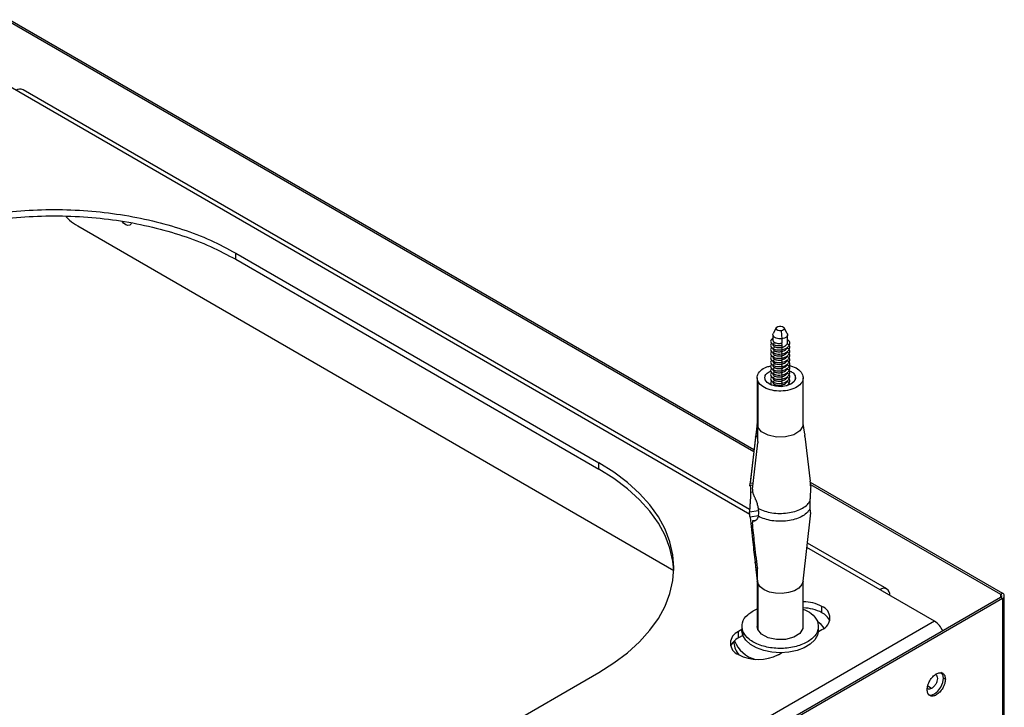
# Model space of a CAD drawing. Header units: millimetres. Extents: x -842 to 422, y -253 to 1425.
# Tile 11 of 11: x 0 to 192, y 957 to 1091. Entities that reach past the tile are written whole.
import ezdxf

# ---------------------------------------------------------------- set-up
doc = ezdxf.new("R2010")
doc.units = ezdxf.units.MM

msp = doc.modelspace()

# ---------------------------------------------------------------- linework, layer by layer
at = {"color": 7, "linetype": 'Continuous', "lineweight": 25}
for p, q in [((-1.91, 1090.37), (143.34, 1006.52)), ((-1.56, 1090.57), (143.38, 1006.9)), ((142.56, 994.29), (-8.92, 1081.75)), ((142.54, 995.22), (1, 1076.93)), ((11.65, 1050.43), (127.77, 983.4)), ((42.43, 1045.16), (113.14, 1004.34)), ((42.43, 1043.94), (42.43, 1045.16)), ((42.43, 1043.94), (113.14, 1003.12)), ((147.73, 1030.61), (147.13, 1029.49)), ((148.66, 1030.02), (148.78, 1028.45)), ((149.85, 1029.49), (149.26, 1030.61)), ((147.07, 1028.57), (146.73, 1028.29)), ((146.73, 1028.29), (147.07, 1028.4)), ((147.07, 1029.25), (147.07, 1028.2)), ((148.78, 1028.45), (148.78, 1027.63)), ((149.92, 1027.79), (149.92, 1029.25)), ((146.93, 1027.64), (146.73, 1027.48)), ((146.73, 1027.48), (146.93, 1027.54)), ((146.93, 1026.83), (146.73, 1026.66)), ((146.73, 1026.66), (146.93, 1026.72)), ((147.11, 1027.38), (147.43, 1027.75)), ((147.11, 1026.56), (147.43, 1026.93)), ((147.11, 1025.75), (147.43, 1026.12)), ((148.87, 1027.18), (148.78, 1027.63)), ((148.78, 1027.22), (148.78, 1026.81)), ((148.87, 1026.36), (148.78, 1026.81)), ((148.78, 1026.4), (148.78, 1026)), ((150.26, 1027.22), (149.85, 1027.5)), ((149.85, 1026.68), (149.88, 1026.8)), ((150.26, 1026.4), (149.85, 1026.68)), ((146.93, 1026.01), (146.73, 1025.84)), ((146.73, 1025.84), (146.93, 1025.91)), ((146.93, 1025.19), (146.73, 1025.03)), ((146.73, 1025.03), (146.93, 1025.09)), ((146.93, 1024.38), (146.73, 1024.21)), ((146.73, 1024.21), (146.93, 1024.27)), ((147.11, 1024.93), (147.43, 1025.3)), ((147.11, 1024.11), (147.43, 1024.48)), ((148.87, 1025.55), (148.78, 1026)), ((148.78, 1025.59), (148.78, 1025.18)), ((148.87, 1024.73), (148.78, 1025.18)), ((148.78, 1024.77), (148.78, 1024.36)), ((148.87, 1023.91), (148.78, 1024.36)), ((149.85, 1025.86), (149.88, 1025.99)), ((150.26, 1025.58), (149.85, 1025.86)), ((149.85, 1025.05), (149.88, 1025.17)), ((150.26, 1024.77), (149.85, 1025.05)), ((149.85, 1024.23), (149.88, 1024.36)), ((150.26, 1023.95), (149.85, 1024.23)), ((146.93, 1023.56), (146.73, 1023.39)), ((146.73, 1023.39), (146.93, 1023.46)), ((146.93, 1022.74), (146.73, 1022.58)), ((146.73, 1022.58), (146.93, 1022.64)), ((147.11, 1023.3), (147.43, 1023.67)), ((147.11, 1022.48), (147.43, 1022.85)), ((148.78, 1023.95), (148.78, 1023.55)), ((148.87, 1023.1), (148.78, 1023.55)), ((148.78, 1023.14), (148.78, 1022.73)), ((148.87, 1022.28), (148.78, 1022.73)), ((148.78, 1022.32), (148.78, 1021.91)), ((149.85, 1023.41), (149.88, 1023.54)), ((150.26, 1023.13), (149.85, 1023.41)), ((149.85, 1022.6), (149.88, 1022.72)), ((150.26, 1022.32), (149.85, 1022.6)), ((143.99, 1020.88), (143.99, 1011.9)), ((146.93, 1021.93), (146.73, 1021.76)), ((146.73, 1021.76), (146.93, 1021.82)), ((146.93, 1021.11), (146.73, 1020.94)), ((146.73, 1020.94), (146.93, 1021.01)), ((147.11, 1021.66), (147.43, 1022.03)), ((147.11, 1020.85), (147.43, 1021.22)), ((147.11, 1020.03), (147.43, 1020.4)), ((148.87, 1021.46), (148.78, 1021.91)), ((148.78, 1021.51), (148.78, 1021.1)), ((148.87, 1020.65), (148.78, 1021.1)), ((148.78, 1020.69), (148.78, 1020.28)), ((149.85, 1021.78), (149.88, 1021.91)), ((150.26, 1021.5), (149.85, 1021.78)), ((149.85, 1020.97), (149.88, 1021.09)), ((150.26, 1020.68), (149.85, 1020.97)), ((151.41, 1021.28), (151.41, 1020.48)), ((152.99, 1011.9), (152.99, 1020.88)), ((144.11, 1020.29), (144.11, 1011.3)), ((146.93, 1020.29), (146.73, 1020.13)), ((146.73, 1020.13), (146.93, 1020.19)), ((147.23, 1019.35), (147.43, 1019.58)), ((148.87, 1019.83), (148.78, 1020.28)), ((148.78, 1019.87), (148.78, 1019.46)), ((148.84, 1019.18), (148.78, 1019.46)), ((149.85, 1020.15), (149.88, 1020.27)), ((150.26, 1019.87), (149.85, 1020.15)), ((149.85, 1019.33), (149.88, 1019.46)), ((143.99, 1011.99), (142.55, 999.96)), ((144.11, 1011.3), (143.99, 1011.9)), ((144.11, 1011.3), (144.11, 1011.3)), ((153.2, 1010.27), (152.99, 1011.99)), ((143.69, 1009.32), (142.65, 1000.36)), ((143.69, 1009.32), (143.73, 1009.56)), ((144.13, 1009.38), (143.69, 1009.32)), ((143.73, 1009.56), (144.12, 1009.61)), ((153.19, 1010.27), (153.26, 1009.73)), ((153.29, 1009.44), (153.26, 1009.73)), ((153.29, 1009.44), (154.34, 1000.76)), ((143.11, 999.23), (144.15, 1008.2)), ((144.16, 1008.49), (144.15, 1008.2)), ((113.14, 1003.12), (113.14, 1004.34)), ((142.47, 999.92), (143.2, 1000.02)), ((142.55, 999.94), (142.56, 999.96)), ((142.65, 1000.36), (143.25, 1000.44)), ((154.36, 1000.56), (191.77, 978.97)), ((154.41, 1000.13), (191.41, 978.76)), ((142.7, 999.24), (142.7, 998.56)), ((143.14, 998.61), (142.7, 998.56)), ((142.7, 998.56), (142.7, 997.71)), ((144.31, 994.62), (144.25, 995.46)), ((154.28, 996.82), (154.28, 995.98)), ((154.28, 995.98), (154.29, 995.29)), ((142.53, 994.82), (144.28, 995.06)), ((144.25, 993.99), (142.62, 993.77)), ((144.24, 993.92), (144.31, 994.62)), ((152.98, 981.32), (154.46, 994.58)), ((143.67, 993.13), (143.24, 993.07)), ((178.54, 973.52), (153.71, 987.86)), ((169.29, 979.78), (153.81, 988.72)), ((143.59, 985.04), (143.92, 985.08)), ((143.61, 984.84), (143.59, 985.04)), ((143.94, 984.89), (143.61, 984.84)), ((143.69, 984.14), (144, 981.32)), ((144.05, 983.92), (144.06, 983.75)), ((143.99, 981.4), (143.99, 972.5)), ((144.11, 980.89), (144, 981.32)), ((144.11, 980.89), (144.11, 971.91)), ((152.99, 972.5), (152.99, 981.4)), ((191.41, 978.76), (191.77, 978.97)), ((191.41, 978.76), (191.41, 978.11)), ((192.15, 513.54), (192.15, 978.44)), ((191.41, 978.11), (97.23, 923.74)), ((191.77, 977.91), (97.58, 923.53)), ((156.62, 975.15), (156.62, 976.38)), ((191.77, 977.91), (191.41, 978.11)), ((191.77, 977.91), (191.77, 513.32)), ((178.54, 973.52), (10.96, 876.78)), ((141.04, 972.5), (141.04, 971.68)), ((144.11, 971.91), (143.99, 972.5)), ((155.94, 971.68), (155.94, 972.5)), ((141.04, 971.87), (140.36, 971.48)), ((140.36, 970.26), (140.36, 971.48)), ((141.22, 970.75), (140.36, 970.26)), ((141.24, 971.52), (141.24, 970.7)), ((155.93, 971.49), (156.62, 971.89)), ((139.49, 969.6), (139.49, 969.32)), ((148.14, 966.99), (148.83, 967.39)), ((28.28, 914.54), (113.14, 963.52)), ((180.67, 962.22), (180.31, 962.43)), ((177.98, 960.42), (177.23, 960.85))]:
    msp.add_line(p, q, dxfattribs=at)
at = {"color": 7, "linetype": 'Continuous', "lineweight": 25, "flags": 128}
for points in [[(22.11, 1050.98), (22.06, 1050.86), (21.81, 1050.57), (21.44, 1050.5), (21, 1050.65), (20.56, 1051), (20.3, 1051.34)], [(148.66, 1030.02), (148.34, 1030.02), (148.05, 1030.09), (147.83, 1030.22), (147.71, 1030.38), (147.71, 1030.56), (147.82, 1030.73), (148.04, 1030.86), (148.33, 1030.93)], [(148.33, 1030.93), (148.64, 1030.93), (148.93, 1030.86), (149.15, 1030.74), (149.28, 1030.57), (149.28, 1030.39), (149.16, 1030.22), (148.94, 1030.09), (148.66, 1030.02)], [(148.78, 1028.45), (148.23, 1028.44), (147.71, 1028.56), (147.32, 1028.79), (147.1, 1029.08), (147.09, 1029.4), (147.13, 1029.49)], [(149.85, 1029.49), (149.89, 1029.42), (149.89, 1029.1), (149.69, 1028.8), (149.3, 1028.57), (148.78, 1028.45)], [(151.41, 1021.28), (151.47, 1020.68), (151.17, 1020.1), (150.55, 1019.62), (149.68, 1019.29), (148.66, 1019.15), (147.63, 1019.22), (146.7, 1019.49), (145.98, 1019.93), (145.57, 1020.48)], [(152.91, 1011.9), (152.93, 1011.48), (152.32, 1010.53), (151.12, 1009.79), (149.52, 1009.37), (147.77, 1009.34), (146.12, 1009.69), (144.84, 1010.38), (144.11, 1011.3), (144.11, 1011.3)], [(113.14, 963.52), (116.08, 965.38), (118.74, 967.38), (121.08, 969.5), (123.1, 971.73), (124.77, 974.06), (126.08, 976.46), (127.02, 978.92), (127.59, 981.42), (127.78, 983.93), (127.59, 986.45), (127.02, 988.94), (126.08, 991.4), (124.77, 993.8), (123.1, 996.13), (121.08, 998.36), (118.74, 1000.49), (116.08, 1002.48), (113.14, 1004.34)], [(127.77, 983.4), (127.59, 985.22), (127.02, 987.72), (126.08, 990.18), (124.77, 992.58), (123.1, 994.9), (121.08, 997.14), (118.74, 999.26), (116.08, 1001.26), (113.14, 1003.12)], [(152.98, 981.32), (152.74, 980.62), (152.14, 979.96), (151.25, 979.43), (150.14, 979.07), (148.89, 978.9), (147.61, 978.94), (146.4, 979.18), (145.37, 979.62), (144.58, 980.2), (144.11, 980.89)], [(152.91, 972.5), (152.93, 972.08), (152.32, 971.13), (151.12, 970.39), (149.52, 969.97), (147.77, 969.94), (146.12, 970.29), (144.84, 970.98), (144.11, 971.91), (144.11, 971.91)], [(155.78, 973.51), (156.3, 973.05), (157.01, 972.14)], [(141.24, 970.7), (141.04, 971.65), (141.04, 971.68)], [(155.94, 971.68), (155.77, 970.76), (155.23, 969.85), (154.35, 969.03), (153.18, 968.34), (151.77, 967.82), (150.2, 967.5), (148.54, 967.38), (146.89, 967.49), (145.31, 967.8), (143.89, 968.3), (142.7, 968.98), (141.8, 969.79), (141.24, 970.7)], [(180.31, 962.43), (180.18, 963.13), (179.79, 963.57), (179.79, 963.57)], [(177.29, 959.24), (177.87, 959.13), (178.54, 959.36), (179.22, 959.91), (179.79, 960.68), (180.18, 961.57), (180.31, 962.43)]]:
    msp.add_lwpolyline(points, dxfattribs=at)
at = {"color": 7, "linetype": 'Continuous', "lineweight": 25}
for centre, radius, start, end in [((0.44, 1075.69), 1.36, 65.6929, 125.6176), ((168.68, 978.73), 1.18, 350.786, 129.2033), ((191.29, 978.44), 0.349, 290.7834, 69.2166), ((191.57, 978.44), 0.568, 290.7834, 69.2166), ((152.92, 969.44), 7.86, 61.8969, 89.4804), ((155.77, 974.13), 2.4, 290.7834, 69.2166), ((152.92, 968.22), 7.86, 61.8969, 89.4804), ((155.3, 972.42), 3.04, 21.2939, 64.1443), ((176.32, 970.04), 4.13, 22.1852, 57.3576), ((141.21, 969.24), 2.4, 110.7834, 249.2166), ((141.69, 967.52), 3.04, 115.8557, 158.7061), ((143.05, 969.41), 3.56, 181.4986, 224.8165), ((145.24, 971.95), 6.09, 201.7629, 254.8768), ((144.25, 974.5), 8.45, 242.6097, 297.3903)]:
    msp.add_arc(centre, radius, start, end, dxfattribs=at)
for points in [[(-28.28, 1045.16), (-26.68, 1046.02), (-23.48, 1047.73), (-17.99, 1049.82), (-12.12, 1051.5), (-5.91, 1052.71), (0.53, 1053.45), (7.07, 1053.7), (13.62, 1053.45), (20.05, 1052.71), (26.26, 1051.5), (32.14, 1049.82), (37.62, 1047.73), (40.83, 1046.02), (42.43, 1045.16)], [(-28.28, 1043.94), (-26.68, 1044.79), (-23.48, 1046.51), (-17.99, 1048.59), (-12.12, 1050.27), (-5.91, 1051.49), (0.53, 1052.23), (7.07, 1052.47), (13.62, 1052.23), (20.05, 1051.49), (26.26, 1050.27), (32.14, 1048.59), (37.62, 1046.51), (40.83, 1044.79), (42.43, 1043.94)], [(144.25, 995.46), (144.64, 995.27), (145.43, 994.89), (146.87, 994.57), (148.39, 994.44), (149.92, 994.54), (151.36, 994.84), (152.62, 995.35), (153.66, 996.01), (154.07, 996.55), (154.28, 996.82)], [(154.29, 995.29), (154.08, 995.02), (153.67, 994.48), (152.63, 993.82), (151.37, 993.31), (149.92, 993), (148.39, 992.91), (146.87, 993.03), (145.43, 993.36), (144.64, 993.74), (144.24, 993.92)]]:
    msp.add_open_spline(points, degree=3, dxfattribs=at)
for points, knots in [([(9.31, 1052.31), (9.55, 1052.06), (10.29, 1051.28), (11.1, 1050.78), (11.65, 1050.43)], [0, 0, 0, 0, 0.322642, 1, 1, 1, 1]), ([(146.73, 1028.29), (146.69, 1028.2), (146.6, 1028.02), (146.68, 1027.69), (146.95, 1027.5), (147.11, 1027.38)], [0, 0, 0, 0, 0.276464, 0.562681, 1, 1, 1, 1]), ([(147.08, 1028.2), (147.08, 1028.16), (147.08, 1028.04), (147.21, 1027.88), (147.37, 1027.79), (147.43, 1027.75)], [0, 0, 0, 0, 0.283114, 0.700044, 1, 1, 1, 1]), ([(150.26, 1027.22), (150.3, 1027.33), (150.38, 1027.56), (150.3, 1027.99), (150.04, 1028.25), (149.88, 1028.4)], [0, 0, 0, 0, 0.276464, 0.562681, 1, 1, 1, 1]), ([(146.73, 1027.48), (146.69, 1027.39), (146.6, 1027.21), (146.68, 1026.87), (146.95, 1026.68), (147.11, 1026.56)], [0, 0, 0, 0, 0.276464, 0.562681, 1, 1, 1, 1]), ([(146.73, 1026.66), (146.69, 1026.57), (146.6, 1026.39), (146.68, 1026.06), (146.95, 1025.86), (147.11, 1025.75)], [0, 0, 0, 0, 0.276464, 0.562681, 1, 1, 1, 1]), ([(147.08, 1027.39), (147.08, 1027.34), (147.08, 1027.22), (147.21, 1027.06), (147.37, 1026.97), (147.43, 1026.93)], [0, 0, 0, 0, 0.283114, 0.700044, 1, 1, 1, 1]), ([(147.08, 1026.57), (147.08, 1026.52), (147.08, 1026.4), (147.21, 1026.25), (147.37, 1026.15), (147.43, 1026.12)], [0, 0, 0, 0, 0.283114, 0.700044, 1, 1, 1, 1]), ([(147.11, 1027.38), (147.24, 1027.32), (147.5, 1027.2), (148.12, 1027.1), (148.59, 1027.15), (148.87, 1027.18)], [0, 0, 0, 0, 0.276464, 0.562681, 1, 1, 1, 1]), ([(147.11, 1026.56), (147.24, 1026.5), (147.5, 1026.38), (148.12, 1026.28), (148.59, 1026.33), (148.87, 1026.36)], [0, 0, 0, 0, 0.276464, 0.562681, 1, 1, 1, 1]), ([(147.43, 1027.75), (147.51, 1027.72), (147.68, 1027.64), (148.04, 1027.57), (148.44, 1027.57), (148.68, 1027.61), (148.78, 1027.63)], [0, 0, 0, 0, 0.2092076, 0.5, 0.7907924, 1, 1, 1, 1]), ([(147.43, 1026.93), (147.51, 1026.9), (147.68, 1026.82), (148.04, 1026.76), (148.44, 1026.75), (148.68, 1026.8), (148.78, 1026.81)], [0, 0, 0, 0, 0.209208, 0.5, 0.790792, 1, 1, 1, 1]), ([(147.43, 1026.12), (147.51, 1026.08), (147.68, 1026), (148.04, 1025.94), (148.44, 1025.94), (148.68, 1025.98), (148.78, 1026)], [0, 0, 0, 0, 0.209208, 0.5, 0.790792, 1, 1, 1, 1]), ([(148.78, 1026.81), (148.92, 1026.85), (149.18, 1026.92), (149.59, 1027.14), (149.75, 1027.36), (149.85, 1027.5)], [0, 0, 0, 0, 0.2764179, 0.5626897, 1, 1, 1, 1]), ([(148.78, 1026), (148.92, 1026.03), (149.18, 1026.1), (149.59, 1026.33), (149.75, 1026.55), (149.85, 1026.68)], [0, 0, 0, 0, 0.276418, 0.56269, 1, 1, 1, 1]), ([(148.87, 1026.36), (149.05, 1026.41), (149.39, 1026.49), (149.93, 1026.77), (150.13, 1027.05), (150.26, 1027.22)], [0, 0, 0, 0, 0.276464, 0.562681, 1, 1, 1, 1]), ([(148.87, 1025.55), (149.05, 1025.59), (149.39, 1025.67), (149.93, 1025.95), (150.13, 1026.23), (150.26, 1026.4)], [0, 0, 0, 0, 0.276464, 0.562681, 1, 1, 1, 1]), ([(149.85, 1027.5), (149.89, 1027.59), (149.93, 1027.68), (149.91, 1027.78), (149.91, 1027.79)], [0, 0, 0, 0, 0.9119663, 1, 1, 1, 1]), ([(150.26, 1026.4), (150.3, 1026.51), (150.37, 1026.74), (150.36, 1027), (150.26, 1027.12), (150.25, 1027.13)], [0, 0, 0, 0, 0.4645254, 0.9454383, 1, 1, 1, 1]), ([(150.26, 1025.58), (150.3, 1025.69), (150.37, 1025.92), (150.36, 1026.19), (150.26, 1026.3), (150.25, 1026.32)], [0, 0, 0, 0, 0.464525, 0.945438, 1, 1, 1, 1]), ([(146.73, 1025.84), (146.69, 1025.75), (146.6, 1025.57), (146.68, 1025.24), (146.95, 1025.05), (147.11, 1024.93)], [0, 0, 0, 0, 0.276464, 0.562681, 1, 1, 1, 1]), ([(146.73, 1025.03), (146.69, 1024.94), (146.6, 1024.76), (146.68, 1024.42), (146.95, 1024.23), (147.11, 1024.11)], [0, 0, 0, 0, 0.276464, 0.562681, 1, 1, 1, 1]), ([(146.73, 1024.21), (146.69, 1024.12), (146.6, 1023.94), (146.68, 1023.61), (146.95, 1023.41), (147.11, 1023.3)], [0, 0, 0, 0, 0.276464, 0.562681, 1, 1, 1, 1]), ([(147.08, 1025.75), (147.08, 1025.71), (147.08, 1025.59), (147.21, 1025.43), (147.37, 1025.34), (147.43, 1025.3)], [0, 0, 0, 0, 0.283114, 0.700044, 1, 1, 1, 1]), ([(147.08, 1024.94), (147.08, 1024.89), (147.08, 1024.77), (147.21, 1024.61), (147.37, 1024.52), (147.43, 1024.48)], [0, 0, 0, 0, 0.283114, 0.700044, 1, 1, 1, 1]), ([(147.11, 1025.75), (147.24, 1025.69), (147.5, 1025.57), (148.12, 1025.46), (148.59, 1025.52), (148.87, 1025.55)], [0, 0, 0, 0, 0.276464, 0.562681, 1, 1, 1, 1]), ([(147.11, 1024.93), (147.24, 1024.87), (147.5, 1024.75), (148.12, 1024.65), (148.59, 1024.7), (148.87, 1024.73)], [0, 0, 0, 0, 0.276464, 0.562681, 1, 1, 1, 1]), ([(147.43, 1025.3), (147.51, 1025.27), (147.68, 1025.19), (148.04, 1025.12), (148.44, 1025.12), (148.68, 1025.16), (148.78, 1025.18)], [0, 0, 0, 0, 0.209208, 0.5, 0.790792, 1, 1, 1, 1]), ([(147.43, 1024.48), (147.51, 1024.45), (147.68, 1024.37), (148.04, 1024.31), (148.44, 1024.3), (148.68, 1024.35), (148.78, 1024.36)], [0, 0, 0, 0, 0.209208, 0.5, 0.790792, 1, 1, 1, 1]), ([(148.78, 1025.18), (148.92, 1025.21), (149.18, 1025.29), (149.59, 1025.51), (149.75, 1025.73), (149.85, 1025.86)], [0, 0, 0, 0, 0.276418, 0.56269, 1, 1, 1, 1]), ([(148.78, 1024.36), (148.92, 1024.4), (149.18, 1024.47), (149.59, 1024.69), (149.75, 1024.91), (149.85, 1025.05)], [0, 0, 0, 0, 0.276418, 0.56269, 1, 1, 1, 1]), ([(148.78, 1023.55), (148.92, 1023.58), (149.18, 1023.65), (149.59, 1023.88), (149.75, 1024.1), (149.85, 1024.23)], [0, 0, 0, 0, 0.276418, 0.56269, 1, 1, 1, 1]), ([(148.87, 1024.73), (149.05, 1024.77), (149.39, 1024.86), (149.93, 1025.14), (150.13, 1025.41), (150.26, 1025.58)], [0, 0, 0, 0, 0.276464, 0.562681, 1, 1, 1, 1]), ([(148.87, 1023.91), (149.05, 1023.96), (149.39, 1024.04), (149.93, 1024.32), (150.13, 1024.6), (150.26, 1024.77)], [0, 0, 0, 0, 0.276464, 0.562681, 1, 1, 1, 1]), ([(150.26, 1024.77), (150.3, 1024.88), (150.37, 1025.1), (150.36, 1025.37), (150.26, 1025.49), (150.25, 1025.5)], [0, 0, 0, 0, 0.464525, 0.945438, 1, 1, 1, 1]), ([(150.26, 1023.95), (150.3, 1024.06), (150.37, 1024.29), (150.36, 1024.55), (150.26, 1024.67), (150.25, 1024.68)], [0, 0, 0, 0, 0.464525, 0.945438, 1, 1, 1, 1]), ([(144.11, 1020.29), (144.04, 1020.63), (143.9, 1021.31), (144.58, 1022.27), (145.56, 1022.95), (146.39, 1023.14), (146.66, 1023.2)], [0, 0, 0, 0, 0.285772, 0.571544, 0.857315, 1, 1, 1, 1]), ([(145.57, 1020.48), (145.53, 1020.71), (145.44, 1021.16), (145.87, 1021.83), (146.45, 1022.13), (146.74, 1022.29)], [0, 0, 0, 0, 0.333335, 0.666666, 1, 1, 1, 1]), ([(146.73, 1023.39), (146.69, 1023.3), (146.6, 1023.12), (146.68, 1022.79), (146.95, 1022.6), (147.11, 1022.48)], [0, 0, 0, 0, 0.276464, 0.562681, 1, 1, 1, 1]), ([(146.73, 1022.58), (146.69, 1022.49), (146.6, 1022.31), (146.68, 1021.97), (146.95, 1021.78), (147.11, 1021.66)], [0, 0, 0, 0, 0.276464, 0.562681, 1, 1, 1, 1]), ([(147.08, 1024.12), (147.08, 1024.07), (147.08, 1023.96), (147.21, 1023.8), (147.37, 1023.71), (147.43, 1023.67)], [0, 0, 0, 0, 0.283114, 0.700044, 1, 1, 1, 1]), ([(147.08, 1023.3), (147.08, 1023.26), (147.08, 1023.14), (147.21, 1022.98), (147.37, 1022.89), (147.43, 1022.85)], [0, 0, 0, 0, 0.283114, 0.700044, 1, 1, 1, 1]), ([(147.08, 1022.49), (147.08, 1022.44), (147.08, 1022.32), (147.21, 1022.16), (147.37, 1022.07), (147.43, 1022.03)], [0, 0, 0, 0, 0.283114, 0.700044, 1, 1, 1, 1]), ([(147.11, 1024.11), (147.24, 1024.05), (147.5, 1023.93), (148.12, 1023.83), (148.59, 1023.88), (148.87, 1023.91)], [0, 0, 0, 0, 0.276464, 0.562681, 1, 1, 1, 1]), ([(147.11, 1023.3), (147.24, 1023.24), (147.5, 1023.12), (148.12, 1023.01), (148.59, 1023.07), (148.87, 1023.1)], [0, 0, 0, 0, 0.276464, 0.562681, 1, 1, 1, 1]), ([(147.11, 1022.48), (147.24, 1022.42), (147.5, 1022.3), (148.12, 1022.2), (148.59, 1022.25), (148.87, 1022.28)], [0, 0, 0, 0, 0.276464, 0.562681, 1, 1, 1, 1]), ([(147.43, 1023.67), (147.51, 1023.63), (147.68, 1023.55), (148.04, 1023.49), (148.44, 1023.49), (148.68, 1023.53), (148.78, 1023.55)], [0, 0, 0, 0, 0.209208, 0.5, 0.790792, 1, 1, 1, 1]), ([(147.43, 1022.85), (147.51, 1022.82), (147.68, 1022.74), (148.04, 1022.67), (148.44, 1022.67), (148.68, 1022.71), (148.78, 1022.73)], [0, 0, 0, 0, 0.2092076, 0.5, 0.7907924, 1, 1, 1, 1]), ([(148.78, 1022.73), (148.92, 1022.76), (149.18, 1022.84), (149.59, 1023.06), (149.75, 1023.28), (149.85, 1023.41)], [0, 0, 0, 0, 0.276418, 0.56269, 1, 1, 1, 1]), ([(148.78, 1021.91), (148.92, 1021.95), (149.18, 1022.02), (149.59, 1022.24), (149.75, 1022.46), (149.85, 1022.6)], [0, 0, 0, 0, 0.276418, 0.56269, 1, 1, 1, 1]), ([(148.87, 1023.1), (149.05, 1023.14), (149.39, 1023.22), (149.93, 1023.5), (150.13, 1023.78), (150.26, 1023.95)], [0, 0, 0, 0, 0.276464, 0.562681, 1, 1, 1, 1]), ([(148.87, 1022.28), (149.05, 1022.32), (149.39, 1022.41), (149.93, 1022.69), (150.13, 1022.96), (150.26, 1023.13)], [0, 0, 0, 0, 0.276464, 0.562681, 1, 1, 1, 1]), ([(148.87, 1021.46), (149.05, 1021.51), (149.39, 1021.59), (149.93, 1021.87), (150.13, 1022.15), (150.26, 1022.32)], [0, 0, 0, 0, 0.276464, 0.562681, 1, 1, 1, 1]), ([(150.08, 1023.26), (150.35, 1023.21), (151.17, 1023.06), (152.26, 1022.43), (152.67, 1021.8), (152.87, 1021.48)], [0, 0, 0, 0, 0.191864, 0.595933, 1, 1, 1, 1]), ([(150.22, 1022.27), (150.48, 1022.16), (151.05, 1021.9), (151.28, 1021.5), (151.41, 1021.28)], [0, 0, 0, 0, 0.452647, 1, 1, 1, 1]), ([(150.26, 1023.13), (150.3, 1023.24), (150.37, 1023.47), (150.36, 1023.74), (150.26, 1023.86), (150.25, 1023.87)], [0, 0, 0, 0, 0.464525, 0.945438, 1, 1, 1, 1]), ([(150.26, 1022.32), (150.3, 1022.43), (150.37, 1022.65), (150.36, 1022.92), (150.26, 1023.04), (150.25, 1023.05)], [0, 0, 0, 0, 0.4645254, 0.9454383, 1, 1, 1, 1]), ([(152.87, 1021.48), (152.94, 1021.14), (153.08, 1020.46), (152.41, 1019.48), (151.19, 1018.72), (149.55, 1018.29), (147.75, 1018.25), (146.07, 1018.62), (144.72, 1019.32), (144.31, 1019.96), (144.11, 1020.29)], [0, 0, 0, 0, 0.125, 0.25, 0.375, 0.5, 0.625, 0.75, 0.875001, 1, 1, 1, 1]), ([(146.73, 1021.76), (146.69, 1021.67), (146.6, 1021.49), (146.68, 1021.16), (146.95, 1020.96), (147.11, 1020.85)], [0, 0, 0, 0, 0.276464, 0.562681, 1, 1, 1, 1]), ([(146.73, 1020.94), (146.69, 1020.85), (146.6, 1020.67), (146.68, 1020.34), (146.95, 1020.15), (147.11, 1020.03)], [0, 0, 0, 0, 0.276464, 0.562681, 1, 1, 1, 1]), ([(147.08, 1021.67), (147.08, 1021.62), (147.08, 1021.51), (147.21, 1021.35), (147.37, 1021.26), (147.43, 1021.22)], [0, 0, 0, 0, 0.283114, 0.700044, 1, 1, 1, 1]), ([(147.08, 1020.85), (147.08, 1020.81), (147.08, 1020.69), (147.21, 1020.53), (147.37, 1020.44), (147.43, 1020.4)], [0, 0, 0, 0, 0.283114, 0.700044, 1, 1, 1, 1]), ([(147.11, 1021.66), (147.24, 1021.6), (147.5, 1021.48), (148.12, 1021.38), (148.59, 1021.43), (148.87, 1021.46)], [0, 0, 0, 0, 0.276464, 0.562681, 1, 1, 1, 1]), ([(147.11, 1020.85), (147.24, 1020.79), (147.5, 1020.67), (148.12, 1020.56), (148.59, 1020.62), (148.87, 1020.65)], [0, 0, 0, 0, 0.276464, 0.562681, 1, 1, 1, 1]), ([(147.43, 1022.03), (147.51, 1022), (147.68, 1021.92), (148.04, 1021.86), (148.44, 1021.85), (148.68, 1021.9), (148.78, 1021.91)], [0, 0, 0, 0, 0.209208, 0.5, 0.790792, 1, 1, 1, 1]), ([(147.43, 1021.22), (147.51, 1021.18), (147.68, 1021.1), (148.04, 1021.04), (148.44, 1021.04), (148.68, 1021.08), (148.78, 1021.1)], [0, 0, 0, 0, 0.209208, 0.5, 0.790792, 1, 1, 1, 1]), ([(147.43, 1020.4), (147.51, 1020.37), (147.68, 1020.29), (148.04, 1020.22), (148.44, 1020.22), (148.68, 1020.26), (148.78, 1020.28)], [0, 0, 0, 0, 0.209208, 0.5, 0.790792, 1, 1, 1, 1]), ([(148.78, 1021.1), (148.92, 1021.13), (149.18, 1021.2), (149.59, 1021.43), (149.75, 1021.65), (149.85, 1021.78)], [0, 0, 0, 0, 0.276418, 0.56269, 1, 1, 1, 1]), ([(148.78, 1020.28), (148.92, 1020.32), (149.18, 1020.39), (149.59, 1020.61), (149.75, 1020.83), (149.85, 1020.97)], [0, 0, 0, 0, 0.276418, 0.56269, 1, 1, 1, 1]), ([(148.87, 1020.65), (149.05, 1020.69), (149.39, 1020.78), (149.93, 1021.05), (150.13, 1021.33), (150.26, 1021.5)], [0, 0, 0, 0, 0.276464, 0.562681, 1, 1, 1, 1]), ([(148.87, 1019.83), (149.05, 1019.87), (149.39, 1019.96), (149.93, 1020.24), (150.13, 1020.52), (150.26, 1020.68)], [0, 0, 0, 0, 0.276464, 0.562681, 1, 1, 1, 1]), ([(150.26, 1021.5), (150.3, 1021.61), (150.37, 1021.84), (150.36, 1022.1), (150.26, 1022.22), (150.25, 1022.23)], [0, 0, 0, 0, 0.464525, 0.945438, 1, 1, 1, 1]), ([(150.26, 1020.68), (150.3, 1020.79), (150.37, 1021.02), (150.36, 1021.29), (150.26, 1021.41), (150.25, 1021.42)], [0, 0, 0, 0, 0.464525, 0.945438, 1, 1, 1, 1]), ([(150.26, 1019.87), (150.3, 1019.98), (150.37, 1020.21), (150.36, 1020.47), (150.26, 1020.59), (150.25, 1020.6)], [0, 0, 0, 0, 0.464525, 0.945438, 1, 1, 1, 1]), ([(146.73, 1020.13), (146.69, 1020.04), (146.61, 1019.86), (146.65, 1019.59), (146.84, 1019.44), (146.93, 1019.37)], [0, 0, 0, 0, 0.341181, 0.694398, 1, 1, 1, 1]), ([(147.08, 1020.04), (147.08, 1019.99), (147.08, 1019.87), (147.21, 1019.71), (147.37, 1019.62), (147.43, 1019.58)], [0, 0, 0, 0, 0.283114, 0.700044, 1, 1, 1, 1]), ([(147.11, 1020.03), (147.24, 1019.97), (147.5, 1019.85), (148.12, 1019.75), (148.59, 1019.8), (148.87, 1019.83)], [0, 0, 0, 0, 0.276464, 0.562681, 1, 1, 1, 1]), ([(147.43, 1019.58), (147.51, 1019.55), (147.68, 1019.47), (148.04, 1019.41), (148.44, 1019.4), (148.68, 1019.45), (148.78, 1019.46)], [0, 0, 0, 0, 0.209208, 0.5, 0.790792, 1, 1, 1, 1]), ([(148.78, 1019.46), (148.92, 1019.5), (149.18, 1019.57), (149.59, 1019.79), (149.75, 1020.02), (149.85, 1020.15)], [0, 0, 0, 0, 0.276418, 0.56269, 1, 1, 1, 1]), ([(149.72, 1019.34), (149.75, 1019.36), (150.02, 1019.49), (150.15, 1019.69), (150.26, 1019.87)], [0, 0, 0, 0, 0.1278095, 1, 1, 1, 1]), ([(150.32, 1019.53), (150.33, 1019.61), (150.33, 1019.7), (150.26, 1019.77), (150.25, 1019.78)], [0, 0, 0, 0, 0.841307, 1, 1, 1, 1]), ([(144.11, 1011.3), (144.03, 1010.98), (143.88, 1010.39), (143.77, 1009.81), (143.73, 1009.56)], [0, 0, 0, 0, 0.557964, 1, 1, 1, 1]), ([(144.16, 1008.49), (144.14, 1009.02), (144.1, 1009.95), (144.11, 1010.89), (144.11, 1011.3)], [0, 0, 0, 0, 0.562175, 1, 1, 1, 1]), ([(142.55, 999.94), (142.55, 999.93), (142.56, 999.92), (142.59, 1000), (142.62, 1000.14), (142.64, 1000.28), (142.65, 1000.36)], [0, 0, 0, 0, 0.250301, 0.49969, 0.74934, 1, 1, 1, 1]), ([(142.57, 999.98), (142.57, 999.99), (142.57, 999.99), (142.59, 999.97), (142.62, 999.9), (142.69, 999.67), (142.7, 999.39), (142.7, 999.24)], [0, 0, 0, 0, 0.064152, 0.11932, 0.374175, 0.686662, 1, 1, 1, 1]), ([(154.43, 999.71), (154.43, 999.49), (154.43, 999.22), (154.4, 998.74), (154.36, 998.25), (154.3, 997.54), (154.29, 997.06), (154.28, 996.82)], [0, 0, 0, 0, 0.25184, 0.295943, 0.499687, 0.749503, 1, 1, 1, 1]), ([(154.43, 999.71), (154.43, 999.8), (154.42, 999.97), (154.4, 1000.25), (154.37, 1000.52), (154.35, 1000.68), (154.34, 1000.76)], [0, 0, 0, 0, 0.250301, 0.49969, 0.74934, 1, 1, 1, 1]), ([(142.7, 997.71), (142.69, 997.47), (142.67, 996.99), (142.6, 996.23), (142.54, 995.5), (142.53, 995.04), (142.53, 994.82)], [0, 0, 0, 0, 0.249988, 0.499858, 0.750341, 1, 1, 1, 1]), ([(143.11, 999.23), (143.1, 999.15), (143.09, 998.99), (143.11, 998.71), (143.17, 998.44), (143.23, 998.28), (143.27, 998.19)], [0, 0, 0, 0, 0.250322, 0.499854, 0.749416, 1, 1, 1, 1]), ([(144.25, 995.46), (144.21, 995.69), (144.12, 996.16), (143.91, 996.75), (143.73, 997.17), (143.63, 997.4), (143.48, 997.73), (143.37, 997.98), (143.27, 998.19)], [0, 0, 0, 0, 0.249907, 0.499697, 0.62504, 0.705974, 0.750454, 1, 1, 1, 1]), ([(142.62, 993.77), (142.61, 993.84), (142.59, 993.99), (142.57, 994.24), (142.54, 994.53), (142.53, 994.71), (142.53, 994.82)], [0, 0, 0, 0, 0.234817, 0.469669, 0.684289, 1, 1, 1, 1]), ([(142.62, 993.77), (142.8, 992.13), (143.12, 989.22), (143.45, 986.31), (143.59, 985.04)], [0, 0, 0, 0, 0.562291, 1, 1, 1, 1]), ([(143.24, 993.07), (143.34, 993.06), (143.55, 993.03), (143.85, 993.19), (144.11, 993.47), (144.2, 993.77), (144.24, 993.92)], [0, 0, 0, 0, 0.251939, 0.49948, 0.749345, 1, 1, 1, 1]), ([(154.29, 995.29), (154.3, 995.15), (154.31, 994.86), (154.38, 994.63), (154.43, 994.53), (154.44, 994.55), (154.44, 994.56)], [0, 0, 0, 0, 0.312707, 0.625266, 0.938593, 1, 1, 1, 1]), ([(143.24, 993.07), (143.2, 993.07), (143.13, 993.08), (143.09, 992.99), (143.06, 992.87), (143.07, 992.74), (143.08, 992.65)], [0, 0, 0, 0, 0.316341, 0.531737, 0.6805, 1, 1, 1, 1]), ([(144.05, 983.92), (143.87, 985.54), (143.54, 988.45), (143.22, 991.36), (143.08, 992.65)], [0, 0, 0, 0, 0.557802, 1, 1, 1, 1]), ([(143.61, 984.84), (143.7, 984.08), (143.84, 982.76), (144.03, 981.44), (144.11, 980.89)], [0, 0, 0, 0, 0.576061, 1, 1, 1, 1]), ([(144.11, 980.89), (144.09, 981.4), (144.05, 982.35), (144.06, 983.31), (144.06, 983.75)], [0, 0, 0, 0, 0.54401, 1, 1, 1, 1]), ([(141.24, 971.52), (141.13, 972.08), (140.91, 973.2), (141.94, 974.81), (143.33, 975.55), (143.99, 975.9)], [0, 0, 0, 0, 0.341761, 0.683519, 1, 1, 1, 1]), ([(152.99, 975.85), (153.55, 975.59), (154.89, 974.98), (155.43, 974.03), (155.74, 973.49)], [0, 0, 0, 0, 0.42096, 1, 1, 1, 1]), ([(155.74, 973.49), (155.86, 972.92), (156.09, 971.8), (154.98, 970.18), (152.96, 968.92), (150.25, 968.21), (147.26, 968.15), (144.48, 968.75), (142.24, 969.92), (141.57, 970.98), (141.24, 971.52)], [0, 0, 0, 0, 0.125001, 0.25, 0.375, 0.500001, 0.625001, 0.75, 0.875001, 1, 1, 1, 1]), ([(177.13, 960.18), (177.16, 960.46), (177.21, 961.03), (177.62, 961.94), (178.2, 962.73), (178.9, 963.3), (179.59, 963.54), (180.18, 963.42), (180.59, 962.98), (180.64, 962.47), (180.67, 962.22)], [0, 0, 0, 0, 0.125, 0.25, 0.375, 0.5, 0.625, 0.75, 0.875001, 1, 1, 1, 1]), ([(178.78, 963.11), (178.78, 963.11), (178.9, 963.09), (179.04, 962.84), (179.14, 962.4), (179.05, 961.83), (178.8, 961.25), (178.42, 960.73), (178.13, 960.52), (177.98, 960.42)], [0, 0, 0, 0, 0.000005, 0.166652, 0.3333, 0.499945, 0.666592, 0.83324, 1, 1, 1, 1]), ([(180.67, 962.22), (180.64, 961.94), (180.59, 961.37), (180.18, 960.46), (179.59, 959.67), (178.9, 959.11), (178.2, 958.86), (177.62, 958.98), (177.21, 959.42), (177.16, 959.93), (177.13, 960.18)], [0, 0, 0, 0, 0.1250002, 0.2500003, 0.3750002, 0.5000001, 0.6250001, 0.7500004, 0.8750006, 1, 1, 1, 1]), ([(177.98, 960.42), (177.83, 960.35), (177.53, 960.21), (177.3, 960.3), (177.18, 960.34)], [0, 0, 0, 0, 0.50001, 1, 1, 1, 1])]:
    msp.add_open_spline(points, degree=3, knots=knots, dxfattribs=at)

doc.saveas('drawing.dxf')
